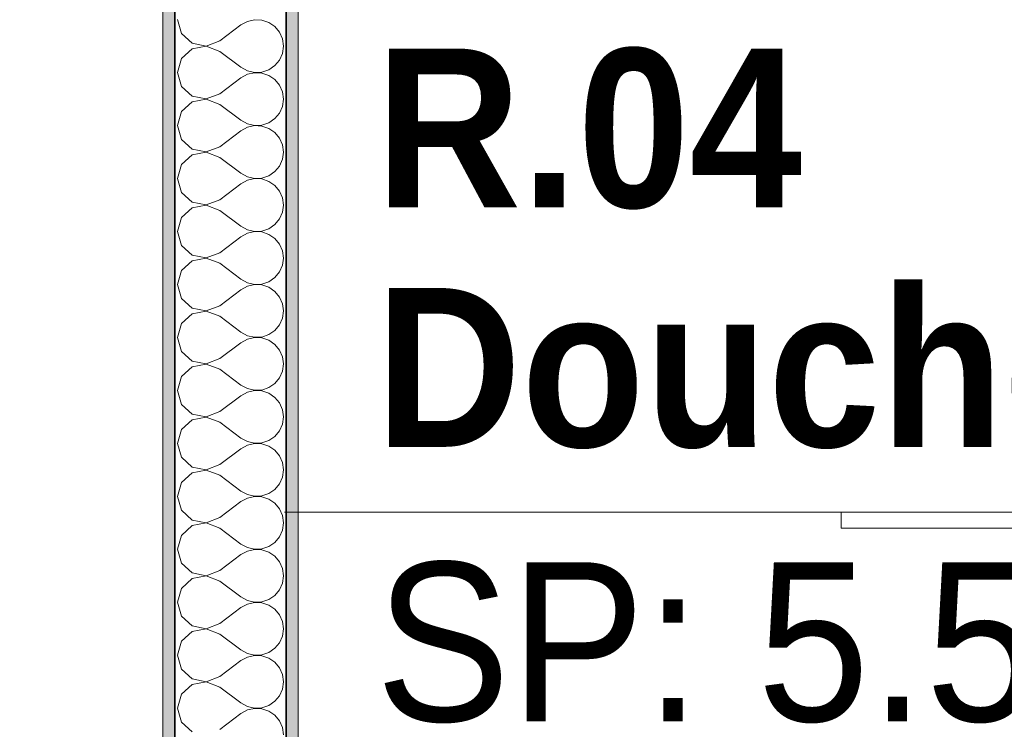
# Model space of a CAD drawing. Header units: centimetres. Extents: x -7.1 to 26.5, y -14.7 to 18.1.
# Tile 95 of 186: x 13.8 to 15, y 2.7 to 3.6. Entities that reach past the tile are written whole.
import ezdxf

# ---------------------------------------------------------------- set-up
doc = ezdxf.new("R2010")
doc.units = ezdxf.units.CM
doc.header["$LTSCALE"] = 10
doc.linetypes.add('AUSGEZOGEN', pattern=[0])
for name, color, linetype in [('XR$1$015 Murs intérieurs', 7, 'Continuous'), ('XR$1$015 Murs intérieurs – Lignes de séparation des couches', 7, 'Continuous'), ('XR$1$060 Mobilier incorporé', 7, 'Continuous'), ('XR$1$065 Mobilier installé', 7, 'Continuous'), ('XR$1$080 Définition des locaux – Contour', 7, 'Continuous'), ('XR$2$080 Définition des locaux – Texte', 7, 'Continuous'), ('XR$3$015 Murs intérieurs – Hachures des composants', 7, 'Continuous')]:
    doc.layers.add(name, color=color, linetype=linetype)
doc.styles.add('ARIAL', font='arial.ttf')

# ---------------------------------------------------------------- blocks, each defined once
blk = doc.blocks.new('COMPLEXOBJECT_190')
at = {"layer": 'XR$3$015 Murs intérieurs – Hachures des composants', "color": 8, "linetype": 'AUSGEZOGEN', "lineweight": 13, "transparency": 33554687}
for p, q in [((13.9701, 3.6333), (13.9751, 3.6158)), ((14.0581, 3.6311), (14.0501, 3.6267)), ((14.0671, 3.6332), (14.0581, 3.6311)), ((14.0763, 3.6328), (14.0671, 3.6332)), ((14.085, 3.6298), (14.0763, 3.6328)), ((14.0926, 3.6246), (14.085, 3.6298)), ((14.0234, 3.6067), (14.0501, 3.6267)), ((14.0985, 3.6175), (14.0926, 3.6246)), ((14.1022, 3.6091), (14.0985, 3.6175)), ((13.9751, 3.6158), (13.9885, 3.6035)), ((14.0064, 3.6001), (14.0234, 3.6067)), ((14.1034, 3.6), (14.1022, 3.6091)), ((13.9885, 3.5965), (13.9751, 3.5842)), ((13.9885, 3.6035), (14.0064, 3.6001)), ((14.0064, 3.5999), (13.9885, 3.5965)), ((14.0234, 3.5933), (14.0064, 3.5999)), ((14.0234, 3.5933), (14.0501, 3.5733)), ((14.1022, 3.5909), (14.1034, 3.6)), ((13.9751, 3.5842), (13.9701, 3.5667)), ((14.0926, 3.5754), (14.0985, 3.5825)), ((14.0985, 3.5825), (14.1022, 3.5909)), ((13.9701, 3.5667), (13.9751, 3.5491)), ((14.0501, 3.5733), (14.0581, 3.5689)), ((14.0581, 3.5689), (14.0671, 3.5668)), ((14.0671, 3.5665), (14.0581, 3.5645)), ((14.0671, 3.5668), (14.0763, 3.5672)), ((14.0763, 3.5661), (14.0671, 3.5665)), ((14.0763, 3.5672), (14.085, 3.5702)), ((14.085, 3.5702), (14.0926, 3.5754)), ((14.0234, 3.54), (14.0501, 3.56)), ((14.0581, 3.5645), (14.0501, 3.56)), ((14.085, 3.5631), (14.0763, 3.5661)), ((14.0926, 3.5579), (14.085, 3.5631)), ((14.0985, 3.5509), (14.0926, 3.5579)), ((13.9751, 3.5491), (13.9885, 3.5369)), ((14.1022, 3.5424), (14.0985, 3.5509)), ((14.1034, 3.5333), (14.1022, 3.5424)), ((13.9885, 3.5298), (13.9751, 3.5175)), ((13.9885, 3.5369), (14.0064, 3.5335)), ((14.0064, 3.5332), (13.9885, 3.5298)), ((14.0064, 3.5335), (14.0234, 3.54)), ((14.0234, 3.5267), (14.0064, 3.5332)), ((14.1022, 3.5242), (14.1034, 3.5333)), ((13.9751, 3.5175), (13.9701, 3.5)), ((14.0234, 3.5267), (14.0501, 3.5067)), ((14.0985, 3.5158), (14.1022, 3.5242)), ((14.0501, 3.5067), (14.0581, 3.5022)), ((14.085, 3.5035), (14.0926, 3.5087)), ((14.0926, 3.5087), (14.0985, 3.5158)), ((13.9701, 3.5), (13.9751, 3.4825)), ((14.0234, 3.4733), (14.0501, 3.4933)), ((14.0581, 3.4978), (14.0501, 3.4933)), ((14.0581, 3.5022), (14.0671, 3.5001)), ((14.0671, 3.4999), (14.0581, 3.4978)), ((14.0671, 3.5001), (14.0763, 3.5006)), ((14.0763, 3.4994), (14.0671, 3.4999)), ((14.0763, 3.5006), (14.085, 3.5035)), ((14.085, 3.4965), (14.0763, 3.4994)), ((14.0926, 3.4913), (14.085, 3.4965)), ((13.9751, 3.4825), (13.9885, 3.4702)), ((14.0985, 3.4842), (14.0926, 3.4913)), ((14.1022, 3.4758), (14.0985, 3.4842)), ((13.9885, 3.4702), (14.0064, 3.4668)), ((14.0064, 3.4668), (14.0234, 3.4733)), ((14.1034, 3.4667), (14.1022, 3.4758)), ((13.9885, 3.4631), (13.9751, 3.4509)), ((14.0064, 3.4665), (13.9885, 3.4631)), ((14.0234, 3.46), (14.0064, 3.4665)), ((14.0234, 3.46), (14.0501, 3.44)), ((14.0985, 3.4491), (14.1022, 3.4576)), ((14.1022, 3.4576), (14.1034, 3.4667)), ((13.9751, 3.4509), (13.9701, 3.4333)), ((14.0926, 3.4421), (14.0985, 3.4491)), ((13.9701, 3.4333), (13.9751, 3.4158)), ((14.0501, 3.44), (14.0581, 3.4355)), ((14.0581, 3.4311), (14.0501, 3.4267)), ((14.0581, 3.4355), (14.0671, 3.4335)), ((14.0671, 3.4332), (14.0581, 3.4311)), ((14.0671, 3.4335), (14.0763, 3.4339)), ((14.0763, 3.4328), (14.0671, 3.4332)), ((14.0763, 3.4339), (14.085, 3.4369)), ((14.085, 3.4298), (14.0763, 3.4328)), ((14.085, 3.4369), (14.0926, 3.4421)), ((14.0234, 3.4067), (14.0501, 3.4267)), ((14.0926, 3.4246), (14.085, 3.4298)), ((14.0985, 3.4175), (14.0926, 3.4246)), ((13.9751, 3.4158), (13.9885, 3.4035)), ((14.0064, 3.4001), (14.0234, 3.4067)), ((14.1022, 3.4091), (14.0985, 3.4175)), ((14.1034, 3.4), (14.1022, 3.4091)), ((13.9885, 3.3965), (13.9751, 3.3842)), ((13.9885, 3.4035), (14.0064, 3.4001)), ((14.0064, 3.3999), (13.9885, 3.3965)), ((14.0234, 3.3933), (14.0064, 3.3999)), ((14.0234, 3.3933), (14.0501, 3.3733)), ((14.1022, 3.3909), (14.1034, 3.4)), ((13.9751, 3.3842), (13.9701, 3.3667)), ((14.0926, 3.3754), (14.0985, 3.3825)), ((14.0985, 3.3825), (14.1022, 3.3909)), ((14.0501, 3.3733), (14.0581, 3.3689)), ((14.0581, 3.3689), (14.0671, 3.3668)), ((14.0763, 3.3672), (14.085, 3.3702)), ((14.085, 3.3702), (14.0926, 3.3754)), ((13.9701, 3.3667), (13.9751, 3.3491)), ((14.0234, 3.34), (14.0501, 3.36)), ((14.0581, 3.3645), (14.0501, 3.36)), ((14.0671, 3.3665), (14.0581, 3.3645)), ((14.0671, 3.3668), (14.0763, 3.3672)), ((14.0763, 3.3661), (14.0671, 3.3665)), ((14.085, 3.3631), (14.0763, 3.3661)), ((14.0926, 3.3579), (14.085, 3.3631)), ((14.0985, 3.3509), (14.0926, 3.3579)), ((13.9751, 3.3491), (13.9885, 3.3369)), ((14.1022, 3.3424), (14.0985, 3.3509)), ((13.9885, 3.3369), (14.0064, 3.3335)), ((14.0064, 3.3332), (13.9885, 3.3298)), ((14.0064, 3.3335), (14.0234, 3.34)), ((14.0234, 3.3267), (14.0064, 3.3332)), ((14.1034, 3.3333), (14.1022, 3.3424)), ((14.1022, 3.3242), (14.1034, 3.3333)), ((13.9885, 3.3298), (13.9751, 3.3175)), ((14.0234, 3.3267), (14.0501, 3.3067)), ((14.0985, 3.3158), (14.1022, 3.3242)), ((13.9751, 3.3175), (13.9701, 3.3)), ((14.0501, 3.3067), (14.0581, 3.3022)), ((14.085, 3.3035), (14.0926, 3.3087)), ((14.0926, 3.3087), (14.0985, 3.3158)), ((13.9701, 3.3), (13.9751, 3.2825)), ((14.0581, 3.2978), (14.0501, 3.2933)), ((14.0581, 3.3022), (14.0671, 3.3001)), ((14.0671, 3.2999), (14.0581, 3.2978)), ((14.0671, 3.3001), (14.0763, 3.3006)), ((14.0763, 3.2994), (14.0671, 3.2999)), ((14.0763, 3.3006), (14.085, 3.3035)), ((14.085, 3.2965), (14.0763, 3.2994)), ((14.0926, 3.2913), (14.085, 3.2965)), ((13.9751, 3.2825), (13.9885, 3.2702)), ((14.0234, 3.2733), (14.0501, 3.2933)), ((14.0985, 3.2842), (14.0926, 3.2913)), ((14.1022, 3.2758), (14.0985, 3.2842)), ((13.9885, 3.2702), (14.0064, 3.2668)), ((14.0064, 3.2668), (14.0234, 3.2733)), ((14.1034, 3.2667), (14.1022, 3.2758)), ((13.9885, 3.2631), (13.9751, 3.2509)), ((14.0064, 3.2665), (13.9885, 3.2631)), ((14.0234, 3.26), (14.0064, 3.2665)), ((14.0234, 3.26), (14.0501, 3.24)), ((14.0985, 3.2491), (14.1022, 3.2576)), ((14.1022, 3.2576), (14.1034, 3.2667)), ((13.9751, 3.2509), (13.9701, 3.2333)), ((14.0926, 3.2421), (14.0985, 3.2491)), ((13.9701, 3.2333), (13.9751, 3.2158)), ((14.0501, 3.24), (14.0581, 3.2355)), ((14.0581, 3.2355), (14.0671, 3.2335)), ((14.0671, 3.2332), (14.0581, 3.2311)), ((14.0671, 3.2335), (14.0763, 3.2339)), ((14.0763, 3.2328), (14.0671, 3.2332)), ((14.0763, 3.2339), (14.085, 3.2369)), ((14.085, 3.2298), (14.0763, 3.2328)), ((14.085, 3.2369), (14.0926, 3.2421)), ((14.0234, 3.2067), (14.0501, 3.2267)), ((14.0581, 3.2311), (14.0501, 3.2267)), ((14.0926, 3.2246), (14.085, 3.2298)), ((14.0985, 3.2175), (14.0926, 3.2246)), ((13.9751, 3.2158), (13.9885, 3.2035)), ((14.1022, 3.2091), (14.0985, 3.2175)), ((14.1034, 3.2), (14.1022, 3.2091)), ((13.9885, 3.1965), (13.9751, 3.1842)), ((13.9885, 3.2035), (14.0064, 3.2001)), ((14.0064, 3.1999), (13.9885, 3.1965)), ((14.0064, 3.2001), (14.0234, 3.2067)), ((14.0234, 3.1933), (14.0064, 3.1999)), ((14.1022, 3.1909), (14.1034, 3.2)), ((13.9751, 3.1842), (13.9701, 3.1667)), ((14.0234, 3.1933), (14.0501, 3.1733)), ((14.0985, 3.1825), (14.1022, 3.1909)), ((14.0501, 3.1733), (14.0581, 3.1689)), ((14.0763, 3.1672), (14.085, 3.1702)), ((14.085, 3.1702), (14.0926, 3.1754)), ((14.0926, 3.1754), (14.0985, 3.1825)), ((13.9701, 3.1667), (13.9751, 3.1491)), ((14.0234, 3.14), (14.0501, 3.16)), ((14.0581, 3.1645), (14.0501, 3.16)), ((14.0581, 3.1689), (14.0671, 3.1668)), ((14.0671, 3.1665), (14.0581, 3.1645)), ((14.0671, 3.1668), (14.0763, 3.1672)), ((14.0763, 3.1661), (14.0671, 3.1665)), ((14.085, 3.1631), (14.0763, 3.1661)), ((14.0926, 3.1579), (14.085, 3.1631)), ((14.0985, 3.1509), (14.0926, 3.1579)), ((13.9751, 3.1491), (13.9885, 3.1369)), ((14.1022, 3.1424), (14.0985, 3.1509)), ((13.9885, 3.1369), (14.0064, 3.1335)), ((14.0064, 3.1332), (13.9885, 3.1298)), ((14.0064, 3.1335), (14.0234, 3.14)), ((14.0234, 3.1267), (14.0064, 3.1332)), ((14.1034, 3.1333), (14.1022, 3.1424)), ((14.1022, 3.1242), (14.1034, 3.1333)), ((13.9885, 3.1298), (13.9751, 3.1175)), ((14.0234, 3.1267), (14.0501, 3.1067)), ((14.0985, 3.1158), (14.1022, 3.1242)), ((13.9751, 3.1175), (13.9701, 3.1)), ((14.085, 3.1035), (14.0926, 3.1087)), ((14.0926, 3.1087), (14.0985, 3.1158)), ((13.9701, 3.1), (13.9751, 3.0825)), ((14.0501, 3.1067), (14.0581, 3.1022)), ((14.0581, 3.0978), (14.0501, 3.0933)), ((14.0581, 3.1022), (14.0671, 3.1001)), ((14.0671, 3.0999), (14.0581, 3.0978)), ((14.0671, 3.1001), (14.0763, 3.1006)), ((14.0763, 3.0994), (14.0671, 3.0999)), ((14.0763, 3.1006), (14.085, 3.1035)), ((14.085, 3.0965), (14.0763, 3.0994)), ((14.0926, 3.0913), (14.085, 3.0965)), ((14.0234, 3.0733), (14.0501, 3.0933)), ((14.0985, 3.0842), (14.0926, 3.0913)), ((14.1022, 3.0758), (14.0985, 3.0842)), ((13.9751, 3.0825), (13.9885, 3.0702)), ((14.0064, 3.0668), (14.0234, 3.0733)), ((14.1034, 3.0667), (14.1022, 3.0758)), ((13.9885, 3.0631), (13.9751, 3.0509)), ((13.9885, 3.0702), (14.0064, 3.0668)), ((14.0064, 3.0665), (13.9885, 3.0631)), ((14.0234, 3.06), (14.0064, 3.0665)), ((14.0234, 3.06), (14.0501, 3.04)), ((14.1022, 3.0576), (14.1034, 3.0667)), ((13.9751, 3.0509), (13.9701, 3.0333)), ((14.0926, 3.0421), (14.0985, 3.0491)), ((14.0985, 3.0491), (14.1022, 3.0576)), ((14.0501, 3.04), (14.0581, 3.0355)), ((14.0581, 3.0355), (14.0671, 3.0335)), ((14.0763, 3.0339), (14.085, 3.0369)), ((14.085, 3.0369), (14.0926, 3.0421)), ((13.9701, 3.0333), (13.9751, 3.0158)), ((14.0234, 3.0067), (14.0501, 3.0267)), ((14.0581, 3.0311), (14.0501, 3.0267)), ((14.0671, 3.0332), (14.0581, 3.0311)), ((14.0671, 3.0335), (14.0763, 3.0339)), ((14.0763, 3.0328), (14.0671, 3.0332)), ((14.085, 3.0298), (14.0763, 3.0328)), ((14.0926, 3.0246), (14.085, 3.0298)), ((14.0985, 3.0175), (14.0926, 3.0246)), ((13.9751, 3.0158), (13.9885, 3.0035)), ((14.1022, 3.0091), (14.0985, 3.0175)), ((13.9885, 3.0035), (14.0064, 3.0001)), ((14.0064, 2.9999), (13.9885, 2.9965)), ((14.0064, 3.0001), (14.0234, 3.0067)), ((14.0234, 2.9933), (14.0064, 2.9999)), ((14.1034, 3), (14.1022, 3.0091)), ((14.1022, 2.9909), (14.1034, 3)), ((13.9885, 2.9965), (13.9751, 2.9842)), ((14.0234, 2.9933), (14.0501, 2.9733)), ((14.0985, 2.9825), (14.1022, 2.9909)), ((13.9751, 2.9842), (13.9701, 2.9667)), ((14.0501, 2.9733), (14.0581, 2.9689)), ((14.085, 2.9702), (14.0926, 2.9754)), ((14.0926, 2.9754), (14.0985, 2.9825)), ((13.9701, 2.9667), (13.9751, 2.9491)), ((14.0234, 2.94), (14.0501, 2.96)), ((14.0581, 2.9645), (14.0501, 2.96)), ((14.0581, 2.9689), (14.0671, 2.9668)), ((14.0671, 2.9665), (14.0581, 2.9645)), ((14.0671, 2.9668), (14.0763, 2.9672)), ((14.0763, 2.9661), (14.0671, 2.9665)), ((14.0763, 2.9672), (14.085, 2.9702)), ((14.085, 2.9631), (14.0763, 2.9661)), ((14.0926, 2.9579), (14.085, 2.9631)), ((13.9751, 2.9491), (13.9885, 2.9369)), ((14.0985, 2.9509), (14.0926, 2.9579)), ((14.1022, 2.9424), (14.0985, 2.9509)), ((13.9885, 2.9369), (14.0064, 2.9335)), ((14.0064, 2.9335), (14.0234, 2.94)), ((14.1034, 2.9333), (14.1022, 2.9424)), ((13.9885, 2.9298), (13.9751, 2.9175)), ((14.0064, 2.9332), (13.9885, 2.9298)), ((14.0234, 2.9267), (14.0064, 2.9332)), ((14.0234, 2.9267), (14.0501, 2.9067)), ((14.0985, 2.9158), (14.1022, 2.9242)), ((14.1022, 2.9242), (14.1034, 2.9333)), ((13.9751, 2.9175), (13.9701, 2.9)), ((14.0926, 2.9087), (14.0985, 2.9158)), ((13.9701, 2.9), (13.9751, 2.8825)), ((14.0501, 2.9067), (14.0581, 2.9022)), ((14.0581, 2.8978), (14.0501, 2.8933)), ((14.0581, 2.9022), (14.0671, 2.9001)), ((14.0671, 2.8999), (14.0581, 2.8978)), ((14.0671, 2.9001), (14.0763, 2.9006)), ((14.0763, 2.8994), (14.0671, 2.8999)), ((14.0763, 2.9006), (14.085, 2.9035)), ((14.085, 2.8965), (14.0763, 2.8994)), ((14.085, 2.9035), (14.0926, 2.9087)), ((14.0234, 2.8733), (14.0501, 2.8933)), ((14.0926, 2.8913), (14.085, 2.8965)), ((14.0985, 2.8842), (14.0926, 2.8913)), ((13.9751, 2.8825), (13.9885, 2.8702)), ((14.0064, 2.8668), (14.0234, 2.8733)), ((14.1022, 2.8758), (14.0985, 2.8842)), ((14.1034, 2.8667), (14.1022, 2.8758)), ((13.9885, 2.8631), (13.9751, 2.8509)), ((13.9885, 2.8702), (14.0064, 2.8668)), ((14.0064, 2.8665), (13.9885, 2.8631)), ((14.0234, 2.86), (14.0064, 2.8665)), ((14.1022, 2.8576), (14.1034, 2.8667)), ((13.9751, 2.8509), (13.9701, 2.8333)), ((14.0234, 2.86), (14.0501, 2.84)), ((14.0926, 2.8421), (14.0985, 2.8491)), ((14.0985, 2.8491), (14.1022, 2.8576)), ((14.0501, 2.84), (14.0581, 2.8355)), ((14.0763, 2.8339), (14.085, 2.8369)), ((14.085, 2.8369), (14.0926, 2.8421)), ((13.9701, 2.8333), (13.9751, 2.8158)), ((14.0234, 2.8067), (14.0501, 2.8267)), ((14.0581, 2.8311), (14.0501, 2.8267)), ((14.0581, 2.8355), (14.0671, 2.8335)), ((14.0671, 2.8332), (14.0581, 2.8311)), ((14.0671, 2.8335), (14.0763, 2.8339)), ((14.0763, 2.8328), (14.0671, 2.8332)), ((14.085, 2.8298), (14.0763, 2.8328)), ((14.0926, 2.8246), (14.085, 2.8298)), ((14.0985, 2.8175), (14.0926, 2.8246)), ((13.9751, 2.8158), (13.9885, 2.8035)), ((14.1022, 2.8091), (14.0985, 2.8175)), ((13.9885, 2.8035), (14.0064, 2.8001)), ((14.0064, 2.7999), (13.9885, 2.7965)), ((14.0064, 2.8001), (14.0234, 2.8067)), ((14.0234, 2.7933), (14.0064, 2.7999)), ((14.1034, 2.8), (14.1022, 2.8091)), ((14.1022, 2.7909), (14.1034, 2.8)), ((13.9885, 2.7965), (13.9751, 2.7842)), ((14.0234, 2.7933), (14.0501, 2.7733)), ((14.0985, 2.7825), (14.1022, 2.7909)), ((13.9751, 2.7842), (13.9701, 2.7667)), ((14.085, 2.7702), (14.0926, 2.7754)), ((14.0926, 2.7754), (14.0985, 2.7825)), ((13.9701, 2.7667), (13.9751, 2.7491)), ((14.0501, 2.7733), (14.0581, 2.7689)), ((14.0581, 2.7645), (14.0501, 2.76)), ((14.0581, 2.7689), (14.0671, 2.7668)), ((14.0671, 2.7665), (14.0581, 2.7645)), ((14.0671, 2.7668), (14.0763, 2.7672)), ((14.0763, 2.7661), (14.0671, 2.7665)), ((14.0763, 2.7672), (14.085, 2.7702)), ((14.085, 2.7631), (14.0763, 2.7661)), ((14.0926, 2.7579), (14.085, 2.7631)), ((13.9751, 2.7491), (13.9885, 2.7369)), ((14.0234, 2.74), (14.0501, 2.76)), ((14.0985, 2.7509), (14.0926, 2.7579)), ((14.1022, 2.7424), (14.0985, 2.7509)), ((14.1034, 2.7333), (14.1022, 2.7424))]:
    blk.add_line(p, q, dxfattribs=at)

msp = doc.modelspace()

# ---------------------------------------------------------------- hatches: boundary and pattern name
at = {"layer": 'XR$3$015 Murs intérieurs – Hachures des composants', "linetype": 'AUSGEZOGEN', "lineweight": 13, "true_color": 0x202020, "transparency": 33554687}
for points in [[(13.9518, 1.6635), (13.9668, 1.6635), (13.9668, 4.2035), (13.9518, 4.2035)], [(14.1068, 1.6635), (14.1218, 1.6635), (14.1218, 3.9335), (14.1068, 3.9335)]]:
    msp.add_hatch(color=250, dxfattribs=at).paths.add_polyline_path(points)

# ---------------------------------------------------------------- linework, layer by layer
at = {"layer": 'XR$1$015 Murs intérieurs', "color": 7, "linetype": 'AUSGEZOGEN', "lineweight": 18, "transparency": 33554687}
for p, q in [((13.9518, 4.2035), (13.9518, 1.6635)), ((14.1218, 1.6635), (14.1218, 3.9335))]:
    msp.add_line(p, q, dxfattribs=at)
at = {"layer": 'XR$1$015 Murs intérieurs – Lignes de séparation des couches', "color": 7, "linetype": 'AUSGEZOGEN', "lineweight": 35, "transparency": 33554687}
for p, q in [((13.9668, 3.9485), (13.9668, 1.6635)), ((14.1068, 3.9335), (14.1068, 1.6635))]:
    msp.add_line(p, q, dxfattribs=at)
at = {"layer": 'XR$1$060 Mobilier incorporé', "color": 8, "linetype": 'AUSGEZOGEN', "lineweight": 13, "transparency": 33554687}
msp.add_line((14.805, 3.0135), (14.105, 3.0135), dxfattribs=at)
at = {"layer": 'XR$1$065 Mobilier installé', "color": 8, "linetype": 'AUSGEZOGEN', "lineweight": 13, "transparency": 33554687}
for p, q in [((15.7718, 3.0135), (14.805, 3.0135)), ((14.805, 3.0135), (14.805, 2.9935)), ((14.805, 2.9935), (15.7718, 2.9935))]:
    msp.add_line(p, q, dxfattribs=at)
at = {"layer": 'XR$1$080 Définition des locaux – Contour', "color": 8, "linetype": 'AUSGEZOGEN', "lineweight": 13, "transparency": 33554687}
for points in [[(12.2018, 5.8885), (8.9318, 5.8885), (8.9318, -3.6444), (12.7518, -3.6444), (12.7518, 0.5735), (13.9518, 0.5735), (13.9518, 5.8885), (12.2018, 5.8885)], [(14.1218, 3.9335), (14.1218, 0.5685), (15.7718, 0.5735), (15.7718, 2.9935), (15.7718, 3.0135), (15.7718, 3.9335), (14.1218, 3.9335)]]:
    msp.add_lwpolyline(points, close=True, dxfattribs=at)

# ---------------------------------------------------------------- block references
at = {"layer": 'XR$3$015 Murs intérieurs – Hachures des composants', "color": 8, "linetype": 'AUSGEZOGEN', "lineweight": 13, "transparency": 33554687}
msp.add_blockref('COMPLEXOBJECT_190', (0, 0), dxfattribs=at)

# ---------------------------------------------------------------- texts
at = {"layer": 'XR$2$080 Définition des locaux – Texte', "color": 7, "linetype": 'AUSGEZOGEN', "transparency": 33554687, "insert": (14.2193, 3.5969), "char_height": 0.2, "width": 1.418098, "attachment_point": 1, "line_spacing_factor": 0.903614, "style": 'ARIAL'}
msp.add_mtext('\\A1;{\\fArial|b1|i0|c162|p34;\\W0.90909;R.04}\\P{\\fArial|b1|i0|c162|p34;\\W0.90909;Douche/WC}\\P{\\W0.90909;SP: 5.55 m\\H0.6x;\\S2^ ;}', dxfattribs=at)

doc.saveas('drawing.dxf')
